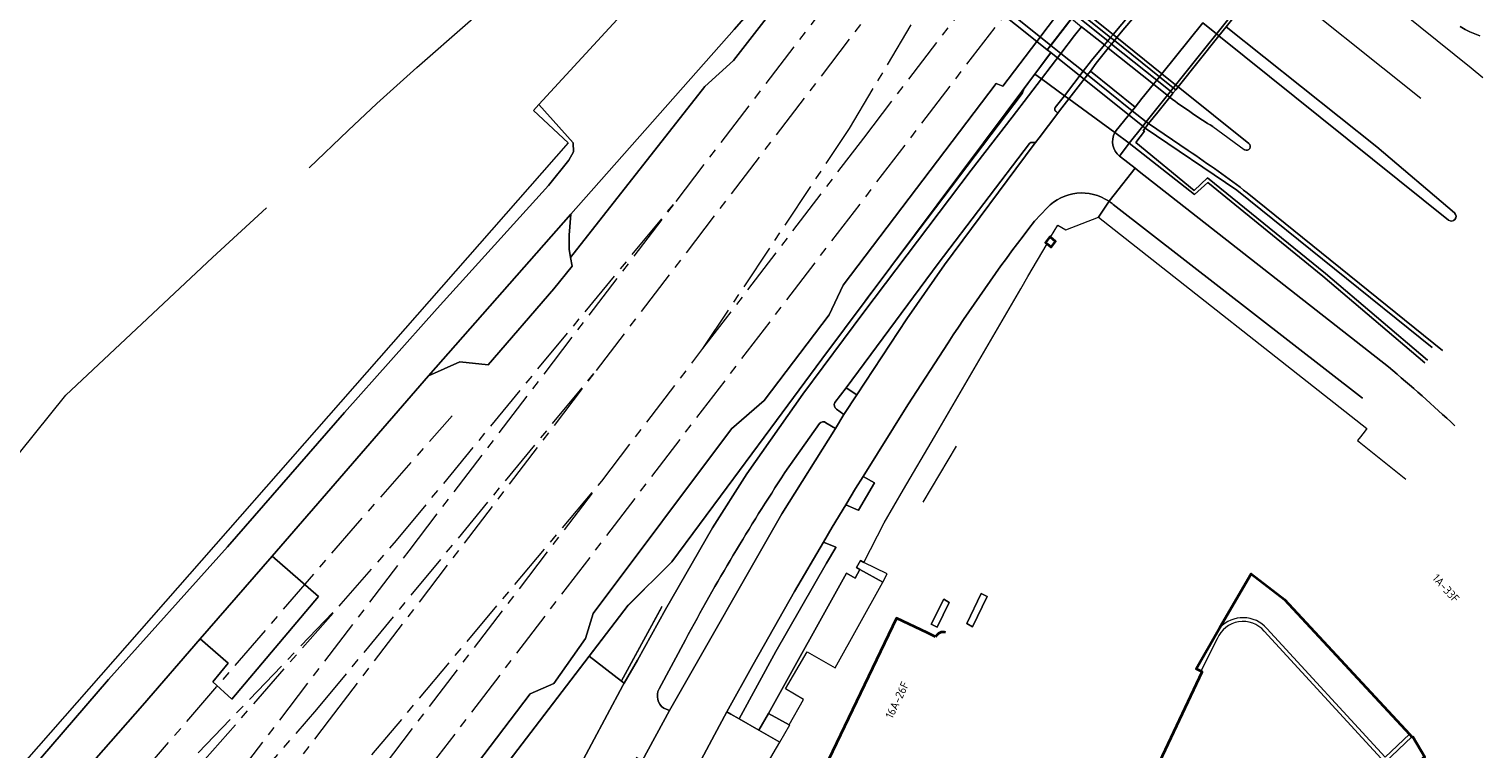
# Model space of a CAD drawing. Extents: x 151587 to 155483, y 462503 to 464608.
# Tile 178 of 236: x 154543 to 154700, y 463170 to 463248. Entities that reach past the tile are written whole.
import ezdxf
from ezdxf.enums import TextEntityAlignment as Align

# ---------------------------------------------------------------- set-up
doc = ezdxf.new("R2010")
doc.units = 0
doc.header["$LTSCALE"] = 0.5
doc.linetypes.add('AM-AS', pattern=[16, 10, -2, 2, -2])
for name, color, linetype, lineweight in [('B-RO-AM-AS_SPOOR-G', 251, 'AM-AS', 18), ('B-RO-GR-BEPLANTING_CULTUUR_BODEMBEDEKKER-GV', 251, 'CONTINUOUS', 18), ('B-RO-GR-BEPLANTING_CULTUUR_HEESTERS-GV', 251, 'CONTINUOUS', 18), ('B-RO-GR-GRAS-GV', 251, 'CONTINUOUS', 13), ('B-RO-GR-GROENVOORZIENING-GV', 251, 'CONTINUOUS', 18), ('B-RO-GR-HAAG-GV', 251, 'CONTINUOUS', 13), ('B-RO-IE-TERREINAFSCHEIDING_KUNSTMATIG_HEKWERK-G', 251, 'IE-TERREINAFSCHEIDING-KUNSTMATIG', 18), ('B-RO-IE-TERREINAFSCHEIDING_KUNSTMATIG_MUUR-G', 251, 'IE-TERREINAFSCHEIDING-KUNSTMATIG-DICHT', 18), ('B-RO-IE-TERREINAFSCHEIDING_KUNSTMATIG_MUUR-GV', 251, 'CONTINUOUS', 18), ('B-RO-KW-KUNSTWERK_DEK-GV', 6, 'CONTINUOUS', 18), ('B-RO-KW-KUNSTWERK_LANDHOOFD-GV', 251, 'CONTINUOUS', 18), ('B-RO-KW-KUNSTWERK_PIJLER-GV', 251, 'CONTINUOUS', 18), ('B-RO-OG-BEBOUWING-GV', 6, 'CONTINUOUS', 35), ('B-RO-OG-BEBOUWING-T18', 1, 'CONTINUOUS', 18), ('B-RO-OG-TERREIN_CULTUURSCHEIDING-GV', 251, 'CONTINUOUS', 18), ('B-RO-VH-VERHARDING_ASFALT-GV', 251, 'CONTINUOUS', 18), ('B-RO-VH-VERHARDING_BETON-GV', 251, 'CONTINUOUS', 18), ('B-RO-VH-VERHARDING_BETONSTRAATSTEEN-GV', 251, 'CONTINUOUS', 18), ('B-RO-VH-VERHARDING_GESLOTEN-GV', 251, 'CONTINUOUS', 18), ('B-RO-VH-VERHARDING_HALFVERHARDING-GV', 251, 'CONTINUOUS', 18), ('B-RO-VH-VERHARDING_OPEN-GV', 251, 'CONTINUOUS', 18), ('B-RO-VH-VERHARDING_STRAATBAKSTEEN-GV', 251, 'CONTINUOUS', 18), ('B-RO-VH-VERHARDING_TEGEL-GV', 251, 'CONTINUOUS', 18)]:
    doc.layers.add(name, color=color, linetype=linetype, lineweight=lineweight)
doc.styles.add('NLCS-ISO-M200-T18', font='NLCS-ISO.ttf', dxfattribs={"height": 0.36})
doc.linetypes.add('IE-TERREINAFSCHEIDING-KUNSTMATIG', pattern='A,4,[82,NLCS.SHX,S=0.75,R=90,X=0,Y=0],4,-2', length=10)
doc.linetypes.add('IE-TERREINAFSCHEIDING-KUNSTMATIG-DICHT', pattern='A,8,-1,[82,NLCS.SHX,S=0.75,R=90,X=0,Y=0],-1', length=10)

msp = doc.modelspace()

# ---------------------------------------------------------------- linework, layer by layer
at = {"layer": 'B-RO-AM-AS_SPOOR-G', "flags": 128}
for points in [[(154612.607, 463229.034), (154635.556, 463259.09)], [(154604.016, 463210.779), (154638.876, 463256.433)], [(154631.32, 463236.915), (154639.584, 463250.792), (154641.656, 463254.209)], [(154632.86, 463235.868), (154644.889, 463251.621)], [(154542.032, 463110.323), (154648.013, 463249.121)], [(154615.51, 463213.145), (154631.32, 463236.915)], [(154615.51, 463213.145), (154632.86, 463235.868)], [(154582.454, 463192.42), (154612.607, 463229.034)], [(154583.806, 463191.315), (154612.607, 463229.034)], [(154604.586, 463198.839), (154615.51, 463213.145)], [(154573.863, 463174.166), (154604.016, 463210.779)], [(154575.215, 463173.061), (154604.016, 463210.779)], [(154544.145, 463154.7), (154578.042, 463194.015), (154588.463, 463205.875)], [(154579.794, 463169.27), (154604.586, 463198.839)], [(154581.149, 463168.144), (154604.586, 463198.839)], [(154576.466, 463185.575), (154582.454, 463192.42)], [(154564.993, 463166.676), (154583.806, 463191.315)], [(154549.978, 463157.93), (154576.466, 463185.575)], [(154551.237, 463156.733), (154576.466, 463185.575)], [(154544.503, 463132.838), (154575.215, 463173.061)], [(154566.345, 463165.571), (154573.863, 463174.166)]]:
    msp.add_lwpolyline(points, dxfattribs=at)
at = {"layer": 'B-RO-GR-BEPLANTING_CULTUUR_BODEMBEDEKKER-GV', "flags": 128}
msp.add_lwpolyline([(154693.374, 463211.59), (154682.399, 463220.961), (154669.97, 463231.067), (154668.526, 463229.763), (154661.488, 463235.34), (154660.45, 463233.919), (154660.546, 463233.843), (154662.126, 463232.626), (154662.575, 463232.281), (154689.478, 463211.16)], dxfattribs=at)
at = {"layer": 'B-RO-GR-BEPLANTING_CULTUUR_BODEMBEDEKKER-GV'}
msp.add_lwpolyline([(154689.478, 463211.16, -0.0113452), (154696.624, 463204.821)], format="xyb", dxfattribs=at)
at = {"layer": 'B-RO-GR-BEPLANTING_CULTUUR_BODEMBEDEKKER-GV', "flags": 128}
for points in [[(154632.26, 463195.717), (154632.306, 463195.698), (154634.02, 463198.639), (154632.799, 463199.344), (154631.974, 463198.021), (154630.911, 463196.263)], [(154629.858, 463191.684), (154629.839, 463191.695), (154628.512, 463192.251), (154625.383, 463186.922), (154620.943, 463179.049), (154618.092, 463173.919), (154618.531, 463173.678), (154619.426, 463173.188), (154623.387, 463180.448), (154628.838, 463189.972)]]:
    msp.add_lwpolyline(points, close=True, dxfattribs=at)
at = {"layer": 'B-RO-GR-BEPLANTING_CULTUUR_HEESTERS-GV', "flags": 128}
for points in [[(154687.4, 463252.33), (154698.376, 463243.444), (154699.656, 463242.397)], [(154699.323, 463246.898), (154698.781, 463247.112), (154698.23, 463247.36), (154697.74, 463247.607), (154697.204, 463247.908)]]:
    msp.add_lwpolyline(points, dxfattribs=at)
at = {"layer": 'B-RO-GR-GRAS-GV', "flags": 128}
msp.add_lwpolyline([(154632.426, 463261.595), (154631.465, 463262.364), (154625.981, 463255.714), (154618.868, 463247.587), (154601.253, 463227.66), (154601.088, 463225.401), (154601.071, 463223.89), (154601.228, 463222.974), (154615.718, 463241.426), (154618.81, 463244.249), (154627.631, 463255.636)], close=True, dxfattribs=at)
msp.add_lwpolyline([(154592.631, 463166.061), (154603.234, 463179.921), (154607.451, 463185.434), (154612.164, 463190.116), (154618.128, 463198.191), (154623.433, 463205.375), (154628.322, 463211.995), (154648.218, 463238.634), (154649.908, 463240.897), (154650.195, 463241.28), (154651.314, 463242.778), (154653.044, 463245.095), (154652.66, 463245.402), (154651.534, 463246.303), (154647.879, 463241.486), (154647.128, 463241.771), (154630.638, 463219.98), (154629.136, 463216.785), (154622.129, 463207.556), (154618.603, 463204.483), (154603.662, 463184.545), (154602.852, 463181.856), (154599.437, 463176.988), (154596.879, 463175.863), (154586.085, 463161.642)], dxfattribs=at)
at = {"layer": 'B-RO-GR-GROENVOORZIENING-GV', "flags": 128}
msp.add_lwpolyline([(154653.032, 463245.885), (154665.446, 463261.98), (154668.999, 463266.611), (154667.654, 463267.691), (154651.534, 463246.303), (154652.66, 463245.402)], close=True, dxfattribs=at)
for points in [[(154537.985, 463161.896), (154551.371, 463177.408), (154564.225, 463191.747), (154576.833, 463206.251), (154586.825, 463217.484), (154598.852, 463230.744), (154601.053, 463233.472), (154601.54, 463234.38), (154601.523, 463235.372), (154597.807, 463239.489), (154597.235, 463238.866), (154600.95, 463235.367), (154532.931, 463157.842)], [(154632.116, 463208.164), (154630.966, 463208.904), (154629.731, 463207.306)], [(154629.9, 463206.614), (154630.705, 463206.017), (154632.116, 463208.164)], [(154611.28, 463174.322), (154611.917, 463174.054), (154624.016, 463195.293), (154629.793, 463204.521), (154628.78, 463205.139)], [(154628.096, 463205.058), (154624.35, 463199.757)], [(154613.612, 463181.702), (154610.769, 463176.397)]]:
    msp.add_lwpolyline(points, dxfattribs=at)
at = {"layer": 'B-RO-GR-GROENVOORZIENING-GV'}
for points in [[(154629.731, 463207.306, 0.3629505), (154629.9, 463206.614)], [(154628.78, 463205.139, 0.4080594), (154628.096, 463205.058)], [(154624.35, 463199.757, 0.0217081), (154613.612, 463181.702)], [(154610.769, 463176.397, 0.3773689), (154611.28, 463174.322)]]:
    msp.add_lwpolyline(points, format="xyb", dxfattribs=at)
at = {"layer": 'B-RO-GR-HAAG-GV', "flags": 128}
for points in [[(154632.116, 463208.164), (154630.966, 463208.904), (154629.731, 463207.306)], [(154629.9, 463206.614), (154630.705, 463206.017), (154632.116, 463208.164)], [(154611.28, 463174.322), (154611.917, 463174.054), (154624.016, 463195.293), (154629.793, 463204.521), (154628.78, 463205.139)], [(154628.096, 463205.058), (154624.35, 463199.757)], [(154613.612, 463181.702), (154610.769, 463176.397)]]:
    msp.add_lwpolyline(points, dxfattribs=at)
at = {"layer": 'B-RO-GR-HAAG-GV'}
for points in [[(154629.731, 463207.306, 0.3629505), (154629.9, 463206.614)], [(154628.78, 463205.139, 0.4080594), (154628.096, 463205.058)], [(154624.35, 463199.757, 0.0217081), (154613.612, 463181.702)], [(154610.769, 463176.397, 0.3773689), (154611.28, 463174.322)]]:
    msp.add_lwpolyline(points, format="xyb", dxfattribs=at)
at = {"layer": 'B-RO-IE-TERREINAFSCHEIDING_KUNSTMATIG_HEKWERK-G', "flags": 128}
for points in [[(154652.66, 463245.402), (154665.446, 463261.98)], [(154573.04, 463232.664), (154577.245, 463236.708), (154580.338, 463239.599), (154584.639, 463243.485), (154595.629, 463253.174), (154601.238, 463258.237)], [(154653.008, 463245.047), (154628.322, 463211.995), (154612.164, 463190.116), (154607.451, 463185.434), (154592.631, 463166.061), (154579.682, 463148.086), (154579.045, 463148.629), (154558.381, 463121.147)], [(154633.05, 463218.326), (154636.343, 463222.677), (154649.973, 463240.694), (154650.195, 463241.28)], [(154597.235, 463238.866), (154600.95, 463235.367), (154532.931, 463157.842), (154531.962, 463155.58), (154498.003, 463116.544), (154488.169, 463105.374), (154464.071, 463077.877), (154459.812, 463073.741), (154459.239, 463073.185)], [(154507.297, 463159.138), (154515.693, 463169.481), (154546.79, 463208.133), (154562.582, 463222.966), (154568.432, 463228.325)], [(154642.824, 463202.623), (154639.24, 463196.553)], [(154612.229, 463190.204), (154612.253, 463190.228), (154612.272, 463190.263)], [(154607.407, 463185.376), (154609.197, 463187.169)], [(154611.08, 463185.288), (154606.702, 463177.254)], [(154606.72, 463177.251), (154611.069, 463185.234)]]:
    msp.add_lwpolyline(points, dxfattribs=at)
at = {"layer": 'B-RO-IE-TERREINAFSCHEIDING_KUNSTMATIG_MUUR-G', "flags": 128}
for points in [[(154693.374, 463211.59), (154682.399, 463220.961), (154669.97, 463231.067), (154668.526, 463229.763), (154661.488, 463235.34)], [(154662.225, 463235.405), (154668.494, 463230.228), (154669.943, 463231.563), (154682.666, 463221.259), (154693.663, 463211.905)], [(154640.141, 463183.392), (154641.481, 463186.097)], [(154641.481, 463186.097), (154642.069, 463185.735), (154640.784, 463183.056), (154640.141, 463183.392)], [(154643.96, 463183.464), (154645.523, 463186.688)], [(154645.523, 463186.688), (154646.173, 463186.371), (154644.597, 463183.114)], [(154644.597, 463183.114), (154643.96, 463183.464)], [(154691.994, 463171.213), (154689.078, 463168.468), (154676.068, 463182.634)], [(154676.343, 463182.932), (154689.1, 463169.049), (154691.72, 463171.524)], [(154671.001, 463181.817), (154669.23, 463178.312)]]:
    msp.add_lwpolyline(points, dxfattribs=at)
at = {"layer": 'B-RO-IE-TERREINAFSCHEIDING_KUNSTMATIG_MUUR-G'}
for points in [[(154676.343, 463182.932, 0.4407275), (154671.29, 463183.021)], [(154676.068, 463182.634, 0.5634703), (154671.001, 463181.817)]]:
    msp.add_lwpolyline(points, format="xyb", dxfattribs=at)
at = {"layer": 'B-RO-IE-TERREINAFSCHEIDING_KUNSTMATIG_MUUR-GV', "flags": 128}
msp.add_lwpolyline([(154676.368, 463253.419), (154676.599, 463253.708), (154676.87, 463254.047), (154676.995, 463254.203), (154677.138, 463254.385), (154677.577, 463254.934), (154678.881, 463256.563), (154679.414, 463257.23), (154679.909, 463257.85), (154679.638, 463258.067), (154677.308, 463255.149), (154663.312, 463237.624), (154662.948, 463237.169), (154663.215, 463236.955), (154663.592, 463237.429), (154664.571, 463238.655), (154665.87, 463240.282), (154666.057, 463240.516), (154666.218, 463240.717), (154666.511, 463241.085), (154666.772, 463241.411), (154671.173, 463246.919), (154671.955, 463247.897)], close=True, dxfattribs=at)
msp.add_lwpolyline([(154693.663, 463211.905), (154682.666, 463221.259), (154669.943, 463231.563), (154668.494, 463230.228), (154662.225, 463235.405), (154663.128, 463236.601), (154662.999, 463236.686), (154663.215, 463236.955), (154662.948, 463237.169), (154661.488, 463235.34), (154668.526, 463229.763), (154669.97, 463231.067), (154682.399, 463220.961), (154693.374, 463211.59)], dxfattribs=at)
at = {"layer": 'B-RO-KW-KUNSTWERK_DEK-GV', "flags": 128}
msp.add_lwpolyline([(154639.677, 463255.793), (154651.534, 463246.303), (154652.66, 463245.402), (154653.044, 463245.095), (154651.314, 463242.778), (154652.028, 463242.257), (154654.502, 463240.448), (154654.971, 463240.105), (154659.948, 463236.466), (154661.488, 463235.34), (154662.948, 463237.169), (154663.215, 463236.955), (154663.592, 463237.429), (154664.571, 463238.655), (154665.87, 463240.282), (154666.057, 463240.516), (154666.218, 463240.717), (154666.511, 463241.085), (154666.772, 463241.411), (154671.173, 463246.919), (154671.955, 463247.897)], dxfattribs=at)
at = {"layer": 'B-RO-KW-KUNSTWERK_LANDHOOFD-GV', "flags": 128}
msp.add_lwpolyline([(154654.502, 463240.448), (154654.971, 463240.105), (154659.948, 463236.466), (154661.488, 463235.34), (154662.948, 463237.169), (154653.044, 463245.095), (154651.314, 463242.778), (154652.028, 463242.257)], close=True, dxfattribs=at)
at = {"layer": 'B-RO-KW-KUNSTWERK_PIJLER-GV', "flags": 128}
msp.add_lwpolyline([(154666.218, 463240.717), (154666.511, 463241.085), (154666.246, 463241.298), (154664.756, 463242.494), (154659.897, 463246.392), (154659.482, 463246.725), (154657.009, 463248.71), (154655.899, 463249.601), (154642.954, 463259.988), (154642.667, 463259.621), (154655.612, 463249.23), (154656.716, 463248.343), (154659.181, 463246.366), (154659.602, 463246.028), (154664.462, 463242.126), (154665.952, 463240.93)], close=True, dxfattribs=at)
at = {"layer": 'B-RO-OG-BEBOUWING-GV', "flags": 128}
msp.add_lwpolyline([(154653.014, 463225.16), (154652.946, 463225.218), (154652.447, 463224.593), (154652.643, 463224.443), (154653.09, 463224.101), (154653.56, 463224.689)], close=True, dxfattribs=at)
msp.add_lwpolyline([(154640.606, 463182.028), (154639.721, 463182.45), (154636.4, 463184.032), (154629.051, 463168.756), (154628.729, 463168.067), (154651.365, 463157.37), (154651.455, 463157.559), (154654.502, 463163.923), (154661.115, 463160.798), (154669.361, 463178.25), (154669.23, 463178.312), (154668.704, 463178.561), (154671.29, 463183.021), (154674.651, 463188.817), (154678.263, 463186.039), (154691.72, 463171.524), (154691.994, 463171.213), (154692.09, 463171.245), (154693.402, 463169.041), (154693.086, 463168.894)], dxfattribs=at)
at = {"layer": 'B-RO-OG-BEBOUWING-GV'}
msp.add_lwpolyline([(154641.693, 463182.498, 0.3770921), (154640.606, 463182.028)], format="xyb", dxfattribs=at)
at = {"layer": 'B-RO-OG-TERREIN_CULTUURSCHEIDING-GV', "flags": 128}
for points in [[(154665.446, 463261.98), (154653.032, 463245.885), (154652.66, 463245.402), (154653.044, 463245.095), (154651.314, 463242.778), (154652.028, 463242.257), (154654.123, 463245.008), (154655.601, 463246.947), (154656.353, 463247.889)], [(154697.204, 463247.908), (154697.74, 463247.607), (154698.23, 463247.36), (154698.781, 463247.112), (154699.323, 463246.898)]]:
    msp.add_lwpolyline(points, dxfattribs=at)
at = {"layer": 'B-RO-VH-VERHARDING_ASFALT-GV', "flags": 128}
for points in [[(154665.87, 463240.282), (154666.057, 463240.516), (154666.218, 463240.717), (154665.952, 463240.93), (154664.462, 463242.126), (154659.602, 463246.028), (154659.181, 463246.366), (154656.716, 463248.343), (154655.612, 463249.23), (154642.667, 463259.621), (154642.286, 463259.133), (154655.255, 463248.767), (154656.353, 463247.889), (154658.812, 463245.924), (154659.24, 463245.582), (154664.111, 463241.688), (154665.604, 463240.495)], [(154666.511, 463241.085), (154666.772, 463241.411), (154666.506, 463241.624), (154665.016, 463242.819), (154660.158, 463246.714), (154659.747, 463247.043), (154657.266, 463249.032), (154656.15, 463249.927), (154643.203, 463260.307), (154642.954, 463259.988), (154655.899, 463249.601), (154657.009, 463248.71), (154659.482, 463246.725), (154659.897, 463246.392), (154664.756, 463242.494), (154666.246, 463241.298)], [(154639.677, 463255.793), (154651.534, 463246.303), (154652.66, 463245.402), (154653.032, 463245.885), (154640.072, 463256.299)], [(154653.032, 463245.885), (154652.66, 463245.402), (154653.044, 463245.095), (154662.948, 463237.169), (154663.215, 463236.955), (154663.592, 463237.429), (154663.312, 463237.624), (154661.822, 463238.822), (154656.99, 463242.704), (154656.519, 463243.083), (154654.123, 463245.008)], [(154651.392, 463235.387), (154651.025, 463235.397), (154650.997, 463235.401), (154650.968, 463235.402), (154650.94, 463235.401), (154650.912, 463235.398), (154650.884, 463235.391), (154650.857, 463235.383), (154650.831, 463235.371), (154650.806, 463235.358), (154650.783, 463235.342), (154650.76, 463235.325), (154650.74, 463235.305), (154640.879, 463222.331), (154630.966, 463208.904), (154632.116, 463208.164), (154637.515, 463216.363), (154641.557, 463222.171), (154651.257, 463235.208)], [(154640.141, 463183.392), (154640.784, 463183.056), (154642.069, 463185.735), (154641.481, 463186.097)], [(154644.597, 463183.114), (154646.173, 463186.371), (154645.523, 463186.688), (154643.96, 463183.464)]]:
    msp.add_lwpolyline(points, close=True, dxfattribs=at)
for points in [[(154640.072, 463256.299), (154653.032, 463245.885), (154654.123, 463245.008), (154656.519, 463243.083), (154656.99, 463242.704), (154661.822, 463238.822), (154663.312, 463237.624), (154663.592, 463237.429), (154664.571, 463238.655), (154665.87, 463240.282), (154665.604, 463240.495), (154664.111, 463241.688), (154659.24, 463245.582), (154658.812, 463245.924), (154656.353, 463247.889)], [(154656.353, 463247.889), (154655.601, 463246.947), (154654.123, 463245.008), (154652.028, 463242.257), (154654.502, 463240.448), (154656.519, 463243.083), (154657.411, 463244.248), (154658.812, 463245.924), (154659.181, 463246.366), (154659.482, 463246.725), (154659.747, 463247.043), (154664.276, 463252.461)], [(154669.422, 463248.326), (154670.906, 463247.133), (154671.173, 463246.919), (154671.955, 463247.897)], [(154696.581, 463227.787), (154688.201, 463234.91), (154671.955, 463247.897), (154671.173, 463246.919), (154695.934, 463227.021)], [(154630.966, 463208.904), (154640.879, 463222.331), (154650.74, 463235.305), (154650.76, 463235.325), (154650.783, 463235.342), (154650.806, 463235.358), (154650.831, 463235.371), (154650.857, 463235.383), (154650.884, 463235.391), (154650.912, 463235.398), (154650.94, 463235.401), (154650.968, 463235.402), (154650.997, 463235.401), (154651.025, 463235.397), (154651.392, 463235.387), (154651.784, 463235.908), (154653.78, 463238.565), (154653.574, 463238.773), (154653.556, 463238.789), (154653.539, 463238.806), (154653.523, 463238.825), (154653.509, 463238.844), (154653.497, 463238.865), (154653.487, 463238.887), (154653.479, 463238.91), (154653.472, 463238.934), (154653.468, 463238.957), (154653.465, 463238.981), (154653.465, 463239.006), (154653.467, 463239.03), (154653.471, 463239.054), (154653.477, 463239.077), (154653.484, 463239.1), (154653.494, 463239.122), (154653.506, 463239.144), (154653.519, 463239.164), (154654.502, 463240.448), (154652.028, 463242.257), (154650.634, 463240.433), (154648.865, 463238.139), (154644.451, 463232.414), (154632.882, 463217.084), (154626.27, 463208.217), (154620.239, 463199.611), (154616.539, 463193.791), (154611.465, 463184.993), (154608.433, 463179.501), (154606.999, 463177.025), (154606.852, 463176.771), (154596.726, 463157.776)], [(154666.172, 463240.041), (154665.87, 463240.282), (154664.571, 463238.655), (154663.592, 463237.429), (154667.866, 463234.527)], [(154667.866, 463234.527), (154663.592, 463237.429), (154663.215, 463236.955), (154673.113, 463230.238), (154694.164, 463213.26)], [(154695.291, 463212.94), (154674.229, 463229.97)], [(154674.229, 463229.97), (154695.291, 463212.94)], [(154629.731, 463207.306), (154630.966, 463208.904)], [(154628.78, 463205.139), (154629.793, 463204.521), (154630.705, 463206.017), (154629.9, 463206.614)], [(154624.35, 463199.757), (154628.096, 463205.058)], [(154610.769, 463176.397), (154613.612, 463181.702)], [(154608.316, 463169.028), (154608.968, 463168.63), (154611.917, 463174.054), (154611.28, 463174.322)]]:
    msp.add_lwpolyline(points, dxfattribs=at)
at = {"layer": 'B-RO-VH-VERHARDING_ASFALT-GV'}
for points in [[(154670.506, 463237.113, -0.0165441), (154666.172, 463240.041)], [(154674.229, 463229.97, 0.0146452), (154667.866, 463234.527)], [(154667.866, 463234.527, -0.0146452), (154674.229, 463229.97)], [(154696.636, 463227.082, 0.4127988), (154696.581, 463227.787)], [(154695.934, 463227.021, 0.4117905), (154696.636, 463227.082)], [(154629.9, 463206.614, -0.3629505), (154629.731, 463207.306)], [(154628.096, 463205.058, -0.4080594), (154628.78, 463205.139)], [(154613.612, 463181.702, -0.0217081), (154624.35, 463199.757)], [(154611.28, 463174.322, -0.3773689), (154610.769, 463176.397)]]:
    msp.add_lwpolyline(points, format="xyb", dxfattribs=at)
at = {"layer": 'B-RO-VH-VERHARDING_BETON-GV', "flags": 128}
for points in [[(154666.218, 463240.717), (154666.057, 463240.516), (154665.87, 463240.282), (154666.172, 463240.041)], [(154674.399, 463235.296), (154666.772, 463241.411), (154666.511, 463241.085), (154666.218, 463240.717)], [(154670.506, 463237.113), (154673.91, 463234.625), (154673.942, 463234.609), (154673.964, 463234.597)]]:
    msp.add_lwpolyline(points, dxfattribs=at)
at = {"layer": 'B-RO-VH-VERHARDING_BETON-GV'}
for points in [[(154666.172, 463240.041, 0.0165441), (154670.506, 463237.113)], [(154673.964, 463234.597, 0.3641651), (154674.502, 463234.757)], [(154674.502, 463234.757, 0.373115), (154674.399, 463235.296)]]:
    msp.add_lwpolyline(points, format="xyb", dxfattribs=at)
at = {"layer": 'B-RO-VH-VERHARDING_BETONSTRAATSTEEN-GV', "flags": 128}
for points in [[(154676.368, 463253.419), (154671.955, 463247.897), (154688.201, 463234.91), (154696.581, 463227.787)], [(154692.942, 463240.129), (154676.368, 463253.419)], [(154664.276, 463252.461), (154659.747, 463247.043), (154659.482, 463246.725), (154659.181, 463246.366), (154658.812, 463245.924), (154657.411, 463244.248), (154656.519, 463243.083), (154654.502, 463240.448), (154654.971, 463240.105), (154656.99, 463242.704), (154657.306, 463243.111), (154657.927, 463243.962), (154659.24, 463245.582), (154659.602, 463246.028), (154659.897, 463246.392), (154660.158, 463246.714), (154660.635, 463247.302), (154664.701, 463252.12)], [(154664.701, 463252.12), (154660.635, 463247.302), (154660.158, 463246.714), (154659.897, 463246.392), (154659.602, 463246.028), (154659.24, 463245.582), (154657.927, 463243.962), (154657.306, 463243.111), (154662.147, 463239.222), (154662.865, 463240.131), (154664.111, 463241.688), (154664.462, 463242.126), (154664.756, 463242.494), (154665.016, 463242.819), (154669.422, 463248.326)], [(154657.266, 463249.032), (154659.747, 463247.043), (154660.158, 463246.714), (154665.016, 463242.819), (154666.506, 463241.624), (154666.772, 463241.411), (154671.173, 463246.919), (154670.906, 463247.133), (154669.422, 463248.326)], [(154695.934, 463227.021), (154671.173, 463246.919), (154666.772, 463241.411), (154674.399, 463235.296)], [(154660.101, 463236.704), (154661.822, 463238.822), (154662.147, 463239.222), (154657.306, 463243.111), (154656.99, 463242.704), (154654.971, 463240.105)], [(154659.948, 463236.466), (154654.971, 463240.105), (154653.967, 463238.813), (154653.78, 463238.565), (154651.784, 463235.908), (154651.392, 463235.387), (154651.257, 463235.208), (154641.557, 463222.171), (154637.515, 463216.363), (154632.116, 463208.164), (154630.705, 463206.017), (154629.793, 463204.521), (154624.016, 463195.293), (154611.917, 463174.054), (154608.968, 463168.63), (154601.657, 463154.853), (154596.817, 463146.058), (154592.414, 463138.156), (154588.09, 463130.854)], [(154654.971, 463240.105), (154659.948, 463236.466)], [(154659.317, 463229.047), (154659.858, 463229.737), (154662.126, 463232.626), (154660.546, 463233.843), (154660.45, 463233.919)], [(154651.275, 463226.893), (154652.634, 463228.35)], [(154588.09, 463130.854), (154586.463, 463128.035), (154578.467, 463114.58), (154583.037, 463111.575), (154587.653, 463119.303), (154593.512, 463129.2), (154593.565, 463129.281), (154599.031, 463138.716), (154603.01, 463145.832), (154605.722, 463150.822), (154610.573, 463159.787), (154614.397, 463167.031), (154614.442, 463167.117), (154616.768, 463171.451), (154618.092, 463173.919), (154620.943, 463179.049), (154625.383, 463186.922), (154628.512, 463192.251), (154629.463, 463193.87), (154630.911, 463196.263), (154631.974, 463198.021), (154632.799, 463199.344), (154637.619, 463207.069), (154641.971, 463213.778)]]:
    msp.add_lwpolyline(points, dxfattribs=at)
for points in [[(154654.971, 463240.105), (154654.502, 463240.448), (154653.519, 463239.164), (154653.506, 463239.144), (154653.494, 463239.122), (154653.484, 463239.1), (154653.477, 463239.077), (154653.471, 463239.054), (154653.467, 463239.03), (154653.465, 463239.006), (154653.465, 463238.981), (154653.468, 463238.957), (154653.472, 463238.934), (154653.479, 463238.91), (154653.487, 463238.887), (154653.497, 463238.865), (154653.509, 463238.844), (154653.523, 463238.825), (154653.539, 463238.806), (154653.556, 463238.789), (154653.574, 463238.773), (154653.78, 463238.565), (154653.967, 463238.813)], [(154634.908, 463187.927), (154635.397, 463188.81), (154632.88, 463190.051), (154632.502, 463190.256), (154632.063, 463189.493), (154632.446, 463189.282)], [(154578.084, 463124.665), (154578.193, 463124.848), (154584.542, 463136.006), (154588.734, 463143.317), (154596.726, 463157.776), (154606.852, 463176.771), (154606.999, 463177.025), (154606.714, 463177.244), (154603.234, 463179.921), (154592.631, 463166.061), (154579.682, 463148.086), (154579.045, 463148.629), (154567.243, 463132.943)]]:
    msp.add_lwpolyline(points, close=True, dxfattribs=at)
at = {"layer": 'B-RO-VH-VERHARDING_BETONSTRAATSTEEN-GV'}
for points in [[(154660.45, 463233.919, -0.3616396), (154659.948, 463236.466)], [(154659.948, 463236.466, -0.0284562), (154660.101, 463236.704)], [(154674.502, 463234.757, -0.3641651), (154673.964, 463234.597)], [(154674.399, 463235.296, -0.373115), (154674.502, 463234.757)], [(154652.634, 463228.35, -0.3655576), (154659.317, 463229.047)], [(154696.581, 463227.787, -0.4127988), (154696.636, 463227.082)], [(154641.971, 463213.778, -0.0203942), (154651.275, 463226.893)], [(154696.636, 463227.082, -0.4117905), (154695.934, 463227.021)]]:
    msp.add_lwpolyline(points, format="xyb", dxfattribs=at)
at = {"layer": 'B-RO-VH-VERHARDING_GESLOTEN-GV', "flags": 128}
for points in [[(154526.897, 463142.63), (154555.038, 463174.612), (154561.276, 463181.805), (154569.031, 463190.747), (154585.905, 463210.204), (154601.253, 463227.66), (154618.868, 463247.587), (154625.981, 463255.714)], [(154610.046, 463252.823), (154597.807, 463239.489), (154601.523, 463235.372), (154601.54, 463234.38), (154601.053, 463233.472), (154598.852, 463230.744), (154586.825, 463217.484), (154576.833, 463206.251), (154564.225, 463191.747), (154551.371, 463177.408), (154537.985, 463161.896)]]:
    msp.add_lwpolyline(points, dxfattribs=at)
at = {"layer": 'B-RO-VH-VERHARDING_HALFVERHARDING-GV', "flags": 128}
msp.add_lwpolyline([(154667.654, 463267.691), (154648.121, 463283.376), (154647.807, 463283.629), (154645.263, 463279.672), (154642.231, 463275.828), (154639.173, 463272.004), (154636.105, 463268.188), (154633.278, 463264.65), (154631.465, 463262.364), (154632.426, 463261.595), (154639.677, 463255.793), (154651.534, 463246.303)], close=True, dxfattribs=at)
for points in [[(154627.631, 463255.636), (154618.81, 463244.249), (154615.718, 463241.426), (154601.228, 463222.974), (154601.385, 463222.059), (154599.425, 463219.579), (154592.348, 463211.401), (154589.273, 463211.713), (154585.905, 463210.204), (154569.031, 463190.747), (154574.034, 463186.385), (154564.672, 463175.293), (154562.648, 463177.173), (154564.298, 463179.164), (154561.276, 463181.805), (154555.038, 463174.612), (154526.897, 463142.63)], [(154586.085, 463161.642), (154596.879, 463175.863), (154599.437, 463176.988), (154602.852, 463181.856), (154603.662, 463184.545), (154618.603, 463204.483), (154622.129, 463207.556), (154629.136, 463216.785), (154630.638, 463219.98), (154647.128, 463241.771), (154647.879, 463241.486), (154651.534, 463246.303), (154639.677, 463255.793)]]:
    msp.add_lwpolyline(points, dxfattribs=at)
at = {"layer": 'B-RO-VH-VERHARDING_OPEN-GV', "flags": 128}
msp.add_lwpolyline([(154694.164, 463213.26), (154673.113, 463230.238), (154663.215, 463236.955), (154662.999, 463236.686), (154663.128, 463236.601), (154662.225, 463235.405), (154668.494, 463230.228), (154669.943, 463231.563), (154682.666, 463221.259), (154693.663, 463211.905)], dxfattribs=at)
for points in [[(154601.253, 463227.66), (154585.905, 463210.204), (154589.273, 463211.713), (154592.348, 463211.401), (154599.425, 463219.579), (154601.385, 463222.059), (154601.228, 463222.974), (154601.071, 463223.89), (154601.088, 463225.401)], [(154569.031, 463190.747), (154561.276, 463181.805), (154564.298, 463179.164), (154562.648, 463177.173), (154564.672, 463175.293), (154574.034, 463186.385)]]:
    msp.add_lwpolyline(points, close=True, dxfattribs=at)
at = {"layer": 'B-RO-VH-VERHARDING_STRAATBAKSTEEN-GV', "flags": 128}
for points in [[(154689.478, 463211.16), (154662.575, 463232.281), (154662.126, 463232.626), (154659.858, 463229.737), (154659.317, 463229.047)], [(154659.758, 463228.712), (154686.678, 463207.809)]]:
    msp.add_lwpolyline(points, dxfattribs=at)
at = {"layer": 'B-RO-VH-VERHARDING_STRAATBAKSTEEN-GV'}
for points in [[(154659.317, 463229.047, -0.0256467), (154659.758, 463228.712)], [(154696.624, 463204.821, 0.0113452), (154689.478, 463211.16)]]:
    msp.add_lwpolyline(points, format="xyb", dxfattribs=at)
at = {"layer": 'B-RO-VH-VERHARDING_TEGEL-GV', "flags": 128}
for points in [[(154659.948, 463236.466), (154661.488, 463235.34), (154662.948, 463237.169), (154663.312, 463237.624), (154677.308, 463255.149)], [(154669.422, 463248.326), (154665.016, 463242.819), (154664.756, 463242.494), (154664.462, 463242.126), (154664.111, 463241.688), (154662.865, 463240.131), (154662.147, 463239.222), (154661.822, 463238.822), (154660.101, 463236.704)], [(154661.488, 463235.34), (154659.948, 463236.466)], [(154660.45, 463233.919), (154661.488, 463235.34)], [(154652.634, 463228.35), (154651.275, 463226.893)], [(154652.643, 463224.443), (154652.447, 463224.593), (154652.946, 463225.218), (154653.014, 463225.16), (154653.809, 463226.454), (154654.645, 463225.956), (154658.181, 463227.341), (154659.317, 463229.047)], [(154659.317, 463229.047), (154658.181, 463227.341), (154687.13, 463204.53), (154686.948, 463204.275), (154686.432, 463203.604), (154686.132, 463203.227), (154691.347, 463199.061)], [(154686.678, 463207.809), (154659.758, 463228.712)], [(154641.971, 463213.778), (154637.619, 463207.069), (154632.799, 463199.344), (154634.02, 463198.639), (154632.306, 463195.698), (154632.26, 463195.717), (154630.911, 463196.263), (154629.463, 463193.87), (154628.512, 463192.251), (154629.839, 463191.695), (154629.858, 463191.684), (154628.838, 463189.972), (154623.387, 463180.448), (154619.426, 463173.188), (154621.548, 463171.958), (154622.592, 463173.759), (154631.012, 463188.892), (154631.947, 463188.341), (154632.446, 463189.282), (154632.063, 463189.493), (154632.502, 463190.256), (154632.88, 463190.051), (154635.066, 463194.343), (154637.141, 463197.947), (154640.502, 463203.632), (154649.811, 463219.581), (154650.572, 463220.925), (154652.643, 463224.443)]]:
    msp.add_lwpolyline(points, dxfattribs=at)
for points in [[(154648.218, 463238.634), (154628.322, 463211.995), (154623.433, 463205.375), (154618.128, 463198.191), (154612.164, 463190.116), (154607.451, 463185.434), (154603.234, 463179.921), (154606.714, 463177.244), (154606.999, 463177.025), (154608.433, 463179.501), (154611.465, 463184.993), (154616.539, 463193.791), (154620.239, 463199.611), (154626.27, 463208.217), (154632.882, 463217.084), (154644.451, 463232.414), (154648.865, 463238.139), (154650.634, 463240.433), (154652.028, 463242.257), (154651.314, 463242.778), (154650.195, 463241.28), (154649.908, 463240.897)], [(154622.592, 463173.759), (154624.828, 463172.529), (154626.367, 463175.272), (154624.422, 463176.403), (154626.741, 463180.39), (154629.789, 463178.674), (154634.908, 463187.927), (154632.446, 463189.282), (154631.947, 463188.341), (154631.012, 463188.892)], [(154616.768, 463171.451), (154614.442, 463167.117), (154614.397, 463167.031), (154615.629, 463166.41), (154619.948, 463164.01), (154622.483, 463168.384), (154623.798, 463170.653), (154621.548, 463171.958), (154619.426, 463173.188), (154618.531, 463173.678), (154618.092, 463173.919)], [(154623.798, 463170.653), (154624.872, 463172.505), (154624.828, 463172.529), (154622.592, 463173.759), (154621.548, 463171.958)]]:
    msp.add_lwpolyline(points, close=True, dxfattribs=at)
at = {"layer": 'B-RO-VH-VERHARDING_TEGEL-GV'}
for points in [[(154659.948, 463236.466, 0.3616396), (154660.45, 463233.919)], [(154660.101, 463236.704, 0.0284562), (154659.948, 463236.466)], [(154659.317, 463229.047, 0.3655576), (154652.634, 463228.35)], [(154659.758, 463228.712, 0.0256467), (154659.317, 463229.047)], [(154651.275, 463226.893, 0.0203942), (154641.971, 463213.778)]]:
    msp.add_lwpolyline(points, format="xyb", dxfattribs=at)

# ---------------------------------------------------------------- texts
at = {"layer": 'B-RO-OG-BEBOUWING-T18', "style": 'NLCS-ISO-M200-T18'}
for s, rotation, p in [('1A-33F', 311.7, (154695.663, 463187.259)), ('16A-26F', 64.3, (154636.464, 463175.207))]:
    msp.add_text(s, height=0.9, rotation=rotation, dxfattribs=at).set_placement(p, align=Align.MIDDLE)

doc.saveas('drawing.dxf')
